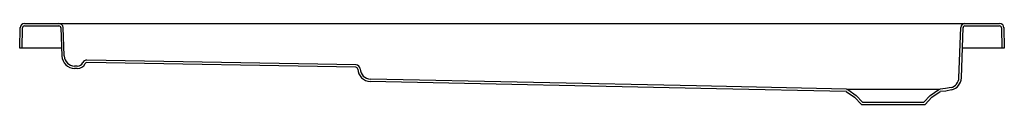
# Model space of a CAD drawing. Header units: millimetres. Extents: x 2059.98 to 2061.59, y 1720.67 to 1720.8.
import ezdxf

# ---------------------------------------------------------------- set-up
doc = ezdxf.new("R2010")
doc.units = ezdxf.units.MM
doc.layers.add('SANINDUSA', color=3, linetype='Continuous')

msp = doc.modelspace()

# ---------------------------------------------------------------- linework, layer by layer
at = {"layer": 'SANINDUSA'}
for p, q in [((2059.9916, 1720.8019), (2060.0479, 1720.8019)), ((2059.9916, 1720.798), (2060.0479, 1720.798)), ((2060.0479, 1720.8019), (2060.0749, 1720.8019)), ((2060.0749, 1720.8019), (2061.4945, 1720.8019)), ((2061.4945, 1720.8019), (2061.5214, 1720.8019)), ((2061.5214, 1720.8019), (2061.5778, 1720.8019)), ((2061.5214, 1720.798), (2061.5778, 1720.798)), ((2059.984, 1720.7619), (2059.9846, 1720.7951)), ((2059.9879, 1720.7619), (2059.9885, 1720.795)), ((2060.051, 1720.7951), (2060.0526, 1720.7489)), ((2060.0565, 1720.749), (2060.0549, 1720.7952)), ((2061.5116, 1720.7135), (2061.5144, 1720.7952)), ((2061.5155, 1720.7133), (2061.5183, 1720.7951)), ((2061.5809, 1720.795), (2061.5815, 1720.7619)), ((2061.5848, 1720.7951), (2061.5854, 1720.7619)), ((2059.9879, 1720.7619), (2059.984, 1720.7619)), ((2059.989, 1720.7619), (2059.9879, 1720.7619)), ((2060.0522, 1720.7619), (2059.989, 1720.7619)), ((2061.5804, 1720.7619), (2061.5172, 1720.7619)), ((2061.5815, 1720.7619), (2061.5804, 1720.7619)), ((2061.5854, 1720.7619), (2061.5815, 1720.7619)), ((2060.0777, 1720.7325), (2060.0732, 1720.7326)), ((2060.531, 1720.7346), (2060.0933, 1720.7423)), ((2060.5307, 1720.7307), (2060.0933, 1720.7384)), ((2060.0776, 1720.7286), (2060.0732, 1720.7287)), ((2061.3284, 1720.6913), (2061.3418, 1720.682)), ((2061.3307, 1720.6945), (2061.3444, 1720.6849)), ((2061.3444, 1720.6849), (2061.3547, 1720.6739)), ((2061.4547, 1720.6739), (2061.465, 1720.6849)), ((2061.465, 1720.6849), (2061.4787, 1720.6945)), ((2061.4675, 1720.682), (2061.4809, 1720.6913)), ((2061.3418, 1720.682), (2061.353, 1720.67)), ((2061.353, 1720.67), (2061.4564, 1720.67)), ((2061.3547, 1720.6739), (2061.4547, 1720.6739)), ((2061.4564, 1720.67), (2061.4675, 1720.682))]:
    msp.add_line(p, q, dxfattribs=at)
at = {"layer": 'SANINDUSA', "flags": 128}
for points in [[(2061.3284, 1720.6914), (2061.1171, 1720.6958), (2060.5542, 1720.7076)], [(2061.3285, 1720.6953), (2061.0848, 1720.7004), (2060.5543, 1720.7115)], [(2061.3285, 1720.6953), (2061.3296, 1720.6951), (2061.3307, 1720.6945)], [(2061.3285, 1720.6953), (2061.329, 1720.6953), (2061.33, 1720.6953), (2061.3315, 1720.6953), (2061.3335, 1720.6953), (2061.3361, 1720.6953), (2061.3391, 1720.6952), (2061.3426, 1720.6952), (2061.3466, 1720.6952), (2061.351, 1720.6952), (2061.3557, 1720.6952), (2061.3607, 1720.6952), (2061.3662, 1720.6952), (2061.372, 1720.6952), (2061.3778, 1720.6952), (2061.3839, 1720.6952), (2061.3902, 1720.6952), (2061.3967, 1720.6952), (2061.4068, 1720.6953), (2061.412, 1720.6953), (2061.4171, 1720.6953), (2061.4223, 1720.6953), (2061.4273, 1720.6953), (2061.4324, 1720.6953), (2061.4373, 1720.6953), (2061.4429, 1720.6953), (2061.4483, 1720.6953), (2061.4534, 1720.6953), (2061.4583, 1720.6953), (2061.4626, 1720.6953), (2061.4665, 1720.6953), (2061.47, 1720.6953), (2061.4731, 1720.6953), (2061.4757, 1720.6953), (2061.4777, 1720.6953), (2061.4793, 1720.6953), (2061.4803, 1720.6953)], [(2061.4787, 1720.6945), (2061.4797, 1720.6951), (2061.4809, 1720.6952)], [(2061.4987, 1720.6976), (2061.4899, 1720.6959), (2061.4809, 1720.6952)], [(2061.4809, 1720.6913), (2061.4809, 1720.6913), (2061.481, 1720.6914)], [(2061.4996, 1720.6938), (2061.4904, 1720.692), (2061.481, 1720.6914)]]:
    msp.add_lwpolyline(points, dxfattribs=at)
at = {"layer": 'SANINDUSA'}
for centre, radius, start, end in [((2059.9916, 1720.7949), 0.007, 90, 179), ((2059.9916, 1720.7949), 0.0031, 90, 179), ((2060.0479, 1720.7949), 0.007, 2, 90), ((2060.0479, 1720.7949), 0.0031, 2, 90), ((2061.5214, 1720.7949), 0.007, 90, 178), ((2061.5214, 1720.7949), 0.0031, 90, 178), ((2061.5778, 1720.7949), 0.007, 1, 90), ((2061.5778, 1720.7949), 0.0031, 1, 90), ((2060.0735, 1720.7496), 0.0209, 182, 269), ((2060.0735, 1720.7496), 0.017, 182, 269), ((2060.0778, 1720.7425), 0.0139, 269, 334.6843), ((2060.0778, 1720.7425), 0.01, 269, 334.6843), ((2060.0932, 1720.7353), 0.007, 89, 154.6843), ((2060.0932, 1720.7353), 0.0031, 89, 154.6843), ((2060.5307, 1720.7276), 0.007, 2.0286, 88.9997), ((2060.5307, 1720.7276), 0.0031, 2.0295, 88.9995), ((2060.5547, 1720.7285), 0.0209, 182.0398, 268.7882), ((2060.5547, 1720.7285), 0.017, 182.0398, 268.7882), ((2061.4946, 1720.7141), 0.017, 283.8876, 358.0001), ((2061.4946, 1720.7141), 0.0209, 283.8878, 357.9997), ((2061.3284, 1720.6913), 0.0001, 55, 88.8287)]:
    msp.add_arc(centre, radius, start, end, dxfattribs=at)

doc.saveas('drawing.dxf')
